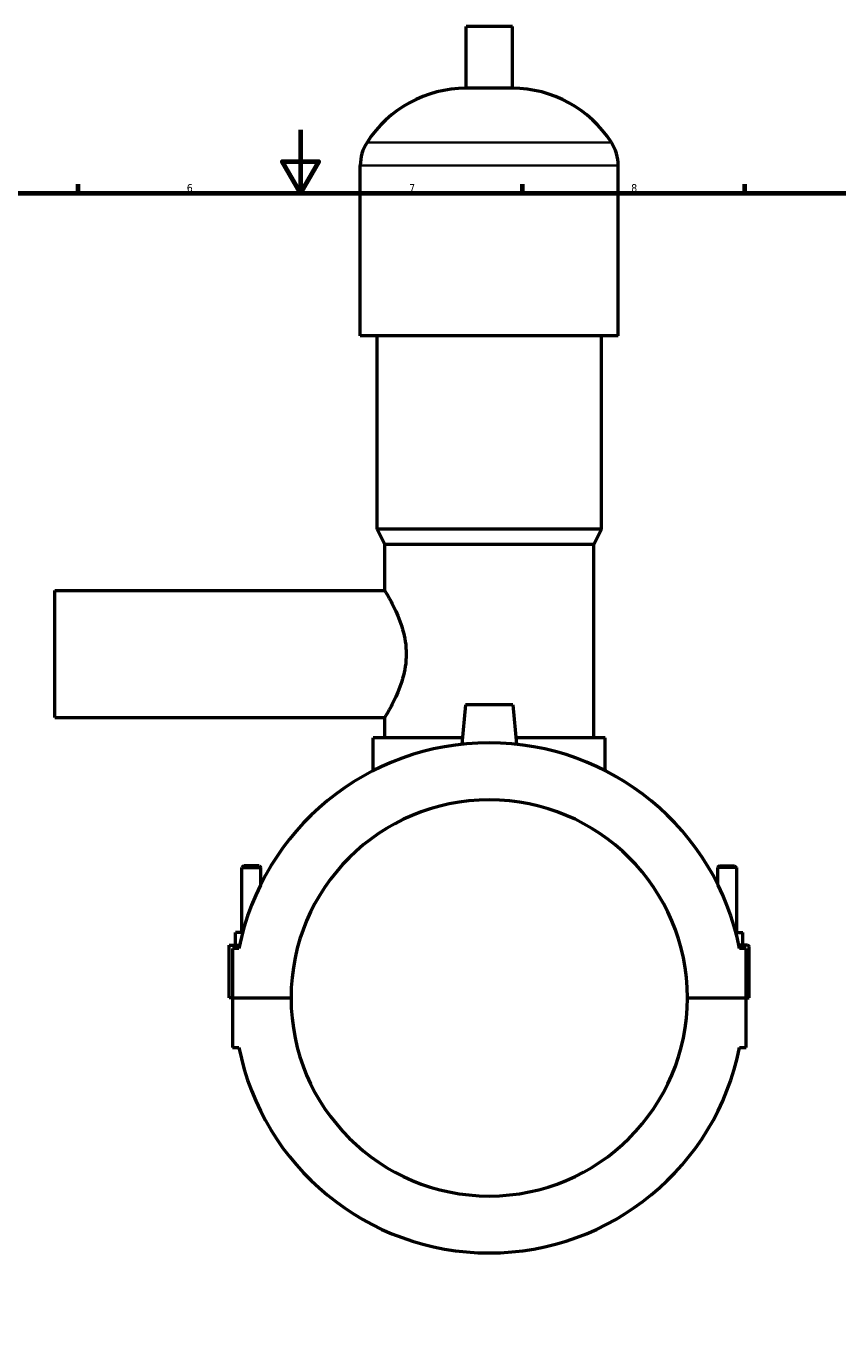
# Model space of a CAD drawing. Header units: millimetres. Extents: x 0 to 961, y -206 to 1211.
# Tile 5 of 8: x 334 to 590, y 210 to 627. Entities that reach past the tile are written whole.
import ezdxf

# ---------------------------------------------------------------- set-up
doc = ezdxf.new("R2010")
doc.units = ezdxf.units.MM
for name, color, linetype, lineweight in [('Border (ISO)', 7, 'Continuous', 70), ('Visible (ISO)', 7, 'Continuous', 50), ('Visible Narrow (ISO)', 7, 'Continuous', 35)]:
    doc.layers.add(name, color=color, linetype=linetype, lineweight=lineweight)
doc.styles.add('Note Text (ISO)', font='tahoma.ttf')

# ---------------------------------------------------------------- blocks, each defined once
blk = doc.blocks.new('Borders Default Border')
at = {"layer": 'Border (ISO)'}
for p, q in [((350.42, 574), (350.42, 576.9)), ((490.58, 574), (490.58, 576.9)), ((560.67, 574), (560.67, 576.9))]:
    blk.add_line(p, q, dxfattribs=at)
at = {"layer": 'Border (ISO)', "flags": 128}
for points in [[(420.5, 594), (420.5, 574), (414.73, 584), (426.27, 584), (420.5, 574)], [(20, 20), (20, 574), (821, 574), (821, 20), (20, 20)]]:
    blk.add_lwpolyline(points, dxfattribs=at)
at = {"layer": 'Border (ISO)', "color": 232, "true_color": 0xca0064, "char_height": 2.5, "attachment_point": 7, "style": 'Note Text (ISO)'}
for s, insert in [('6', (384.66, 574.35)), ('7', (454.77, 574.4)), ('8', (524.81, 574.34))]:
    blk.add_mtext(s, dxfattribs=dict(at, insert=insert))

msp = doc.modelspace()

# ---------------------------------------------------------------- linework, layer by layer
at = {"layer": 'Visible (ISO)'}
for p, q in [((487.3512, 626.6412), (472.7112, 626.6412)), ((472.7112, 607.1212), (472.7112, 626.6412)), ((487.3512, 607.1212), (487.3512, 626.6412)), ((487.3512, 607.1212), (472.7112, 607.1212)), ((439.3646, 529.0412), (439.3646, 582.7212)), ((520.6979, 529.0412), (520.6979, 582.7212)), ((520.6979, 529.0412), (439.3646, 529.0412)), ((444.6512, 468.0412), (444.6512, 529.0412)), ((515.4112, 468.0412), (515.4112, 529.0412)), ((515.4112, 468.0412), (444.6512, 468.0412)), ((447.0912, 463.1612), (444.6512, 468.0412)), ((512.9712, 463.1612), (515.4112, 468.0412)), ((512.9712, 463.1612), (447.0912, 463.1612)), ((447.0912, 448.6412), (447.0912, 463.1612)), ((512.9712, 402.1612), (512.9712, 463.1612)), ((343.0312, 408.6412), (343.0312, 448.6412)), ((343.0312, 448.6412), (447.0912, 448.6412)), ((472.5312, 412.6412), (471.4384, 400.1499)), ((487.5312, 412.6412), (472.5312, 412.6412)), ((487.5312, 412.6412), (488.6241, 400.1499)), ((343.0312, 408.6412), (447.0912, 408.6412)), ((447.0912, 402.1612), (447.0912, 408.6412)), ((471.6143, 402.1612), (443.4312, 402.1612)), ((443.4312, 391.8048), (443.4312, 402.1612)), ((516.6312, 402.1612), (488.4481, 402.1612)), ((516.6312, 391.8048), (516.6312, 402.1612)), ((402.6312, 361.8579), (402.0312, 361.2579)), ((402.0312, 361.2579), (408.0312, 361.2579)), ((402.0312, 340.7662), (402.0312, 361.2579)), ((407.4312, 361.8579), (402.6312, 361.8579)), ((407.4312, 361.8579), (408.0312, 361.2579)), ((408.0312, 356.0748), (408.0312, 361.2579)), ((552.6312, 361.8579), (552.0312, 361.2579)), ((558.0312, 361.2579), (552.0312, 361.2579)), ((552.0312, 361.2579), (552.0312, 356.0748)), ((552.6312, 361.8579), (557.4312, 361.8579)), ((557.4312, 361.8579), (558.0312, 361.2579)), ((558.0312, 361.2579), (558.0312, 340.7662)), ((400.0312, 336.7662), (400.0312, 340.7662)), ((402.2506, 340.7662), (400.0312, 340.7662)), ((557.8119, 340.7662), (560.0312, 340.7662)), ((560.0312, 336.7662), (560.0312, 340.7662)), ((398.0312, 336.7662), (401.2986, 336.7662)), ((398.0312, 320.1912), (398.0312, 336.7662)), ((401.094, 335.7662), (399.0312, 335.7662)), ((399.0312, 335.7662), (399.0312, 320.1912)), ((561.5312, 336.7662), (558.7639, 336.7662)), ((561.0312, 335.7662), (558.9684, 335.7662)), ((561.0312, 320.1912), (561.0312, 335.7662)), ((562.0312, 320.1912), (562.0312, 336.2662)), ((399.0312, 320.1912), (398.0312, 320.1912)), ((399.0312, 320.1912), (417.5312, 320.1912)), ((399.0312, 320.0912), (399.0312, 304.5162)), ((417.5312, 320.0912), (399.0312, 320.0912)), ((402.0312, 320.0912), (402.0312, 320.1912)), ((408.0312, 320.0912), (408.0312, 320.1912)), ((542.5312, 320.1912), (561.0312, 320.1912)), ((561.0312, 320.0912), (542.5312, 320.0912)), ((552.0312, 320.1912), (552.0312, 320.0912)), ((558.0312, 320.1912), (558.0312, 320.0912)), ((561.0312, 320.1912), (562.0312, 320.1912)), ((561.0312, 304.5162), (561.0312, 320.0912)), ((399.0312, 304.5162), (401.094, 304.5162)), ((558.9684, 304.5162), (561.0312, 304.5162))]:
    msp.add_line(p, q, dxfattribs=at)
for centre, radius, start, end in [((472.7112, 570.0751), 37.0461, 90, 147.387579), ((487.3512, 570.0751), 37.0461, 32.612421, 90), ((452.9464, 582.7212), 13.5819, 147.387579, 180), ((507.116, 582.7212), 13.5819, 0, 32.612421), ((480.0312, 320.1412), 80.4687, 11.196519, 168.803481), ((480.0312, 320.1412), 62.5, 0.045837, 179.954163), ((561.5312, 336.2662), 0.5, 0, 90), ((480.0312, 320.1412), 62.5, 180.045837, 359.954163), ((480.0312, 320.1412), 80.4687, 191.196519, 348.803481)]:
    msp.add_arc(centre, radius, start, end, dxfattribs=at)
msp.add_open_spline([(447.0912, 448.6412), (447.0912, 448.6412), (447.169, 448.514), (447.4829, 447.9905), (447.7189, 447.5944), (448.3134, 446.5621), (448.6721, 445.9251), (449.4506, 444.4688), (449.8698, 443.6494), (450.6961, 441.9114), (451.1345, 440.9274), (451.9803, 438.7795), (452.3869, 437.6156), (453.0817, 435.1688), (453.3693, 433.8835), (453.7579, 431.2704), (453.8579, 429.9423), (453.8579, 427.3402), (453.7579, 426.0121), (453.3693, 423.3989), (453.0817, 422.1136), (452.3869, 419.6669), (451.9803, 418.5029), (451.1345, 416.3551), (450.6961, 415.3711), (449.8698, 413.6331), (449.4506, 412.8137), (448.6721, 411.3574), (448.3134, 410.7204), (447.7189, 409.6881), (447.4829, 409.292), (447.169, 408.7685), (447.0912, 408.6412), (447.0912, 408.6412)], degree=3, knots=[3.11175721, 3.11175721, 3.11175721, 3.11175721, 3.49939185, 3.49939185, 3.88702649, 3.88702649, 4.27466113, 4.27466113, 4.66229578, 4.66229578, 5.05260044, 5.05260044, 5.4429051, 5.4429051, 5.83320976, 5.83320976, 6.22351442, 6.22351442, 6.61381908, 6.61381908, 7.00412374, 7.00412374, 7.3944284, 7.3944284, 7.78473306, 7.78473306, 8.1723677, 8.1723677, 8.56000234, 8.56000234, 8.94763698, 8.94763698, 9.33527162, 9.33527162, 9.33527162, 9.33527162], dxfattribs=at)
at = {"layer": 'Visible Narrow (ISO)'}
for p, q in [((518.0822, 590.0412), (441.9802, 590.0412)), ((520.1972, 582.7212), (439.8652, 582.7212))]:
    msp.add_line(p, q, dxfattribs=at)

# ---------------------------------------------------------------- block references
msp.add_blockref('Borders Default Border', (0, 0))

doc.saveas('drawing.dxf')
